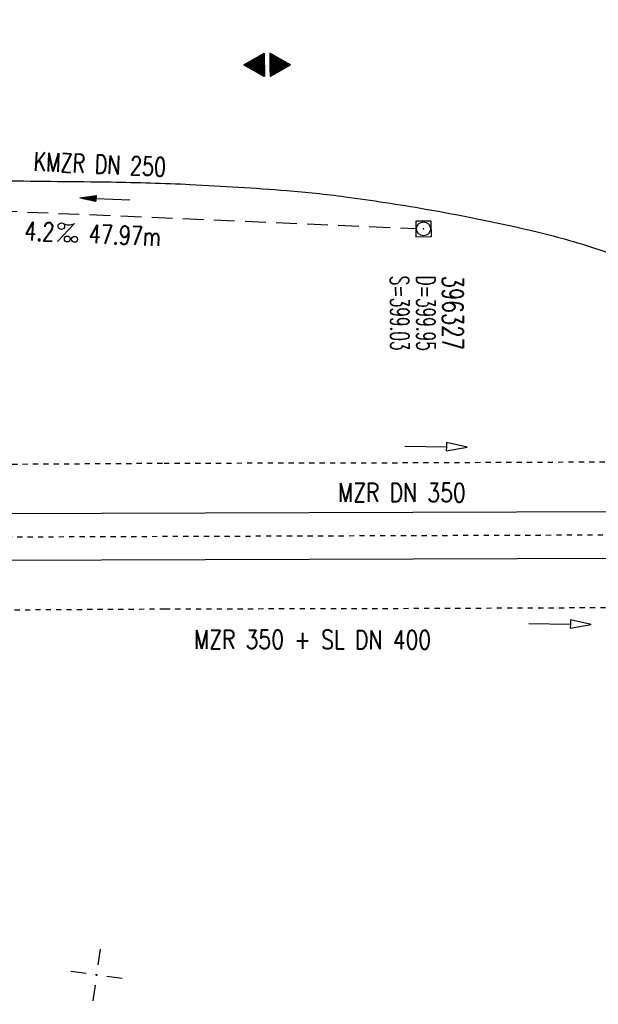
# Model space of a CAD drawing. Extents: x 0 to 1135, y 0 to 594.
# Tile 4 of 44: x 119 to 175, y 233 to 328. Entities that reach past the tile are written whole.
import ezdxf
from ezdxf.enums import TextEntityAlignment as Align

# ---------------------------------------------------------------- set-up
doc = ezdxf.new("R2010")
doc.units = 0
doc.header["$LTSCALE"] = 2
doc.header["$MEASUREMENT"] = 0
for name, pattern in [('ACAD_ISO03W100', [0.5, 0.25, -0.25]), ('ACAD_ISO05W100', [0.5, 0.25, -0.25]), ('AUSGEZOGEN', [0]), ('GESTRICH-X2', [1.5, 1, -0.5])]:
    doc.linetypes.add(name, pattern=pattern)
doc.layers.get('0').update_dxf_attribs({"linetype": 'AUSGEZOGEN'})
for name, color, linetype in [('Bahnachse', 7, 'CONTINUOUS'), ('FBR', 8, 'CONTINUOUS'), ('GEF', 1, 'AUSGEZOGEN'), ('Gleisachsen', 7, 'CONTINUOUS'), ('KANAL', 7, 'GESTRICH-X2'), ('NETZ', 250, 'CONTINUOUS'), ('PFEIL', 7, 'CONTINUOUS'), ('SCHACHTNR', 6, 'CONTINUOUS'), ('SCHSYMBOL', 7, 'CONTINUOUS'), ('TEXTO', 4, 'CONTINUOUS'), ('TEXTU', 4, 'CONTINUOUS'), ('Tiefenentwaesserung_und_Sammell', 15, 'CONTINUOUS')]:
    doc.layers.add(name, color=color, linetype=linetype)
doc.styles.add('ROMANS', font='romans.shx', dxfattribs={"width": 0.8})

# ---------------------------------------------------------------- blocks, each defined once
blk = doc.blocks.new('IKR')
at = {"color": 0}
for p, q in [((0, 1), (0, 2.5)), ((-2.5, 0), (-1, 0)), ((1, 0), (2.5, 0)), ((0, -2.5), (0, -1))]:
    blk.add_line(p, q, dxfattribs=at)
blk.add_circle((0, 0), 0.05, dxfattribs=at)
blk.add_point((0, 0), dxfattribs=at)
blk = doc.blocks.new('20')
blk.add_lwpolyline([(-0.754, -0.751), (0.754, -0.751), (0.754, 0.75), (-0.754, 0.75)], close=True)
blk.add_circle((0, 0), 0.676)
blk.add_point((0, 0))
blk = doc.blocks.new('PROM')
blk.add_line((1.566, 1.817), (0.019, 0.015))
for centre, radius in [((0.317, 1.51), 0.317), ((0.943, 0.291), 0.283), ((1.645, 0.287), 0.283)]:
    blk.add_circle(centre, radius)
blk.add_arc((0.992, 2.682), 1.033, 239.14139, 303.35492)
blk = doc.blocks.new('PFEIL2')
at = {"color": 0}
for p, q in [((0.88, 0.002), (-2.401, -0.012)), ((0.881, -0.271), (0.879, 0.276)), ((0.879, 0.276), (2.429, 0.009)), ((0.911, 0.27), (0.879, 0.265)), ((0.965, 0.261), (0.879, 0.246)), ((1.019, 0.252), (0.879, 0.228)), ((1.073, 0.242), (0.879, 0.209)), ((1.127, 0.233), (0.879, 0.191)), ((1.181, 0.224), (0.879, 0.172)), ((1.235, 0.214), (0.879, 0.154)), ((1.289, 0.205), (0.879, 0.135)), ((1.343, 0.196), (0.879, 0.117)), ((1.397, 0.187), (0.879, 0.098)), ((1.451, 0.177), (0.879, 0.08)), ((1.505, 0.168), (0.879, 0.061)), ((1.559, 0.159), (0.88, 0.043)), ((1.613, 0.149), (0.88, 0.024)), ((1.668, 0.14), (0.88, 0.006)), ((1.722, 0.131), (0.88, -0.013)), ((1.776, 0.121), (0.88, -0.031)), ((1.83, 0.112), (0.88, -0.05)), ((1.884, 0.103), (0.88, -0.068)), ((1.938, 0.094), (0.88, -0.087)), ((1.992, 0.084), (0.88, -0.105)), ((2.046, 0.075), (0.88, -0.124)), ((2.1, 0.066), (0.88, -0.142)), ((2.154, 0.056), (0.88, -0.161)), ((2.208, 0.047), (0.88, -0.179)), ((2.262, 0.038), (0.881, -0.198)), ((2.316, 0.029), (0.881, -0.216)), ((2.37, 0.019), (0.881, -0.235)), ((2.424, 0.01), (0.881, -0.253)), ((2.429, 0.009), (0.881, -0.271))]:
    blk.add_line(p, q, dxfattribs=at)
blk = doc.blocks.new('*X18')
at = {"color": 0}
for p, q in [((377.897, 182.382), (377.977, 182.462)), ((377.909, 182.403), (377.973, 182.467)), ((377.921, 182.424), (377.97, 182.473)), ((377.933, 182.445), (377.967, 182.478)), ((377.945, 182.466), (377.964, 182.484)), ((377.107, 180.991), (378.197, 182.081)), ((377.112, 181.023), (378.187, 182.097)), ((377.116, 180.991), (378.2, 182.075)), ((377.124, 181.044), (378.184, 182.103)), ((377.125, 180.991), (378.203, 182.069)), ((377.133, 180.991), (378.206, 182.064)), ((377.136, 181.065), (378.181, 182.109)), ((377.142, 180.991), (378.21, 182.058)), ((377.148, 181.085), (378.177, 182.114)), ((377.151, 180.991), (378.213, 182.053)), ((377.16, 180.991), (378.216, 182.047)), ((377.161, 181.106), (378.174, 182.12)), ((377.169, 180.991), (378.219, 182.041)), ((377.173, 181.127), (378.171, 182.125)), ((377.178, 180.991), (378.223, 182.036)), ((377.185, 181.148), (378.168, 182.131)), ((377.186, 180.991), (378.226, 182.03)), ((377.195, 180.991), (378.229, 182.025)), ((377.197, 181.169), (378.164, 182.137)), ((377.204, 180.991), (378.232, 182.019)), ((377.209, 181.19), (378.161, 182.142)), ((377.213, 180.991), (378.236, 182.013)), ((377.221, 181.211), (378.158, 182.148)), ((377.222, 180.991), (378.239, 182.008)), ((377.231, 180.991), (378.242, 182.002)), ((377.233, 181.232), (378.155, 182.153)), ((377.239, 180.991), (378.245, 181.997)), ((377.245, 181.253), (378.151, 182.159)), ((377.248, 180.991), (378.248, 181.991)), ((377.257, 181.274), (378.148, 182.165)), ((377.257, 180.991), (378.252, 181.985)), ((377.266, 180.991), (378.255, 181.98)), ((377.269, 181.295), (378.145, 182.17)), ((377.275, 180.991), (378.258, 181.974)), ((377.281, 181.316), (378.142, 182.176)), ((377.284, 180.991), (378.261, 181.969)), ((377.292, 180.991), (378.265, 181.963)), ((377.293, 181.336), (378.138, 182.181)), ((377.301, 180.991), (378.268, 181.957)), ((377.305, 181.357), (378.135, 182.187)), ((377.31, 180.991), (378.271, 181.952)), ((377.318, 181.378), (378.132, 182.193)), ((377.319, 180.991), (378.274, 181.946)), ((377.328, 180.991), (378.278, 181.941)), ((377.33, 181.399), (378.129, 182.198)), ((377.337, 180.991), (378.281, 181.935)), ((377.342, 181.42), (378.126, 182.204)), ((377.346, 180.991), (378.284, 181.929)), ((377.354, 181.441), (378.122, 182.209)), ((377.354, 180.991), (378.287, 181.924)), ((377.363, 180.991), (378.291, 181.918)), ((377.366, 181.462), (378.119, 182.215)), ((377.372, 180.991), (378.294, 181.913)), ((377.378, 181.483), (378.116, 182.221)), ((377.381, 180.991), (378.297, 181.907)), ((377.39, 181.504), (378.113, 182.226)), ((377.39, 180.991), (378.3, 181.901)), ((377.399, 180.991), (378.303, 181.896)), ((377.402, 181.525), (378.109, 182.232)), ((377.407, 180.991), (378.307, 181.89)), ((377.414, 181.546), (378.106, 182.238)), ((377.416, 180.991), (378.31, 181.884)), ((377.425, 180.991), (378.313, 181.879)), ((377.426, 181.566), (378.103, 182.243)), ((377.434, 180.991), (378.316, 181.873)), ((377.438, 181.587), (378.1, 182.249)), ((377.443, 180.991), (378.32, 181.868)), ((377.45, 181.608), (378.096, 182.254)), ((377.452, 180.991), (378.323, 181.862)), ((377.46, 180.991), (378.326, 181.856)), ((377.462, 181.629), (378.093, 182.26)), ((377.469, 180.991), (378.329, 181.851)), ((377.474, 181.65), (378.09, 182.266)), ((377.478, 180.991), (378.333, 181.845)), ((377.487, 181.671), (378.087, 182.271)), ((377.487, 180.991), (378.336, 181.84)), ((377.496, 180.991), (378.339, 181.834)), ((377.499, 181.692), (378.083, 182.277)), ((377.505, 180.991), (378.342, 181.828)), ((377.511, 181.713), (378.08, 182.282)), ((377.513, 180.991), (378.346, 181.823)), ((377.522, 180.991), (378.349, 181.817)), ((377.523, 181.734), (378.077, 182.288)), ((377.531, 180.991), (378.352, 181.812)), ((377.535, 181.755), (378.074, 182.294)), ((377.54, 180.991), (378.355, 181.806)), ((377.547, 181.776), (378.071, 182.299)), ((377.549, 180.991), (378.358, 181.8)), ((377.558, 180.991), (378.362, 181.795)), ((377.559, 181.796), (378.067, 182.305)), ((377.566, 180.991), (378.365, 181.789)), ((377.571, 181.817), (378.064, 182.31)), ((377.575, 180.991), (378.368, 181.784)), ((377.583, 181.838), (378.061, 182.316)), ((377.584, 180.991), (378.371, 181.778)), ((377.593, 180.991), (378.375, 181.772)), ((377.595, 181.859), (378.058, 182.322)), ((377.602, 180.991), (378.378, 181.767)), ((377.607, 181.88), (378.054, 182.327)), ((377.611, 180.991), (378.381, 181.761)), ((377.619, 181.901), (378.051, 182.333)), ((377.62, 180.991), (378.384, 181.756)), ((377.628, 180.991), (378.388, 181.75)), ((377.631, 181.922), (378.048, 182.338)), ((377.637, 180.991), (378.391, 181.744)), ((377.644, 181.943), (378.045, 182.344)), ((377.646, 180.991), (378.394, 181.739)), ((377.656, 181.964), (378.041, 182.35)), ((377.668, 181.985), (378.038, 182.355)), ((377.68, 182.006), (378.035, 182.361)), ((377.692, 182.027), (378.032, 182.366)), ((377.704, 182.047), (378.028, 182.372)), ((377.716, 182.068), (378.025, 182.378)), ((377.728, 182.089), (378.022, 182.383)), ((377.74, 182.11), (378.019, 182.389)), ((377.752, 182.131), (378.016, 182.394)), ((377.764, 182.152), (378.012, 182.4)), ((377.776, 182.173), (378.009, 182.406)), ((377.788, 182.194), (378.006, 182.411)), ((377.8, 182.215), (378.003, 182.417)), ((377.813, 182.236), (377.999, 182.422)), ((377.825, 182.257), (377.996, 182.428)), ((377.837, 182.277), (377.993, 182.434)), ((377.849, 182.298), (377.99, 182.439)), ((377.861, 182.319), (377.986, 182.445)), ((377.873, 182.34), (377.983, 182.45)), ((377.885, 182.361), (377.98, 182.456)), ((377.655, 180.991), (378.397, 181.733)), ((377.664, 180.991), (378.401, 181.728)), ((377.673, 180.991), (378.404, 181.722)), ((377.681, 180.991), (378.407, 181.716)), ((377.69, 180.991), (378.41, 181.711)), ((377.699, 180.991), (378.413, 181.705)), ((377.708, 180.991), (378.417, 181.7)), ((377.717, 180.991), (378.42, 181.694)), ((377.726, 180.991), (378.423, 181.688)), ((377.734, 180.991), (378.426, 181.683)), ((377.743, 180.991), (378.43, 181.677)), ((377.752, 180.991), (378.433, 181.672)), ((377.761, 180.991), (378.436, 181.666)), ((377.77, 180.991), (378.439, 181.66)), ((377.779, 180.991), (378.443, 181.655)), ((377.787, 180.991), (378.446, 181.649)), ((377.796, 180.991), (378.449, 181.644)), ((377.805, 180.991), (378.452, 181.638)), ((377.814, 180.991), (378.456, 181.632)), ((377.823, 180.991), (378.459, 181.627)), ((377.832, 180.991), (378.462, 181.621)), ((377.84, 180.991), (378.465, 181.616)), ((377.849, 180.991), (378.468, 181.61)), ((377.858, 180.991), (378.472, 181.604)), ((377.867, 180.991), (378.475, 181.599)), ((377.876, 180.991), (378.478, 181.593)), ((377.885, 180.991), (378.481, 181.588)), ((377.894, 180.991), (378.485, 181.582)), ((377.902, 180.991), (378.488, 181.576)), ((377.911, 180.991), (378.491, 181.571)), ((377.92, 180.991), (378.494, 181.565)), ((377.929, 180.991), (378.498, 181.559)), ((377.938, 180.991), (378.501, 181.554)), ((377.947, 180.991), (378.504, 181.548)), ((377.955, 180.991), (378.507, 181.543)), ((377.964, 180.991), (378.511, 181.537)), ((377.973, 180.991), (378.514, 181.531)), ((377.982, 180.991), (378.517, 181.526)), ((377.991, 180.991), (378.52, 181.52)), ((378, 180.991), (378.523, 181.515)), ((378.008, 180.991), (378.527, 181.509)), ((378.017, 180.991), (378.53, 181.503)), ((378.026, 180.991), (378.533, 181.498)), ((378.035, 180.991), (378.536, 181.492)), ((378.044, 180.991), (378.54, 181.487)), ((378.053, 180.991), (378.543, 181.481)), ((378.061, 180.991), (378.546, 181.475)), ((378.07, 180.991), (378.549, 181.47)), ((378.079, 180.991), (378.553, 181.464)), ((378.088, 180.991), (378.556, 181.459)), ((378.097, 180.991), (378.559, 181.453)), ((378.106, 180.991), (378.562, 181.447)), ((378.114, 180.991), (378.565, 181.442)), ((378.123, 180.991), (378.569, 181.436)), ((378.132, 180.991), (378.572, 181.431)), ((378.141, 180.991), (378.575, 181.425)), ((378.15, 180.991), (378.578, 181.419)), ((378.159, 180.991), (378.582, 181.414)), ((378.168, 180.991), (378.585, 181.408)), ((378.176, 180.991), (378.588, 181.403)), ((378.185, 180.991), (378.591, 181.397)), ((378.194, 180.991), (378.595, 181.391)), ((378.203, 180.991), (378.598, 181.386)), ((378.212, 180.991), (378.601, 181.38)), ((378.221, 180.991), (378.604, 181.375)), ((378.229, 180.991), (378.608, 181.369)), ((378.238, 180.991), (378.611, 181.363)), ((378.247, 180.991), (378.614, 181.358)), ((378.256, 180.991), (378.617, 181.352)), ((378.265, 180.991), (378.62, 181.347)), ((378.274, 180.991), (378.624, 181.341)), ((378.282, 180.991), (378.627, 181.335)), ((378.291, 180.991), (378.63, 181.33)), ((378.3, 180.991), (378.633, 181.324)), ((378.309, 180.991), (378.637, 181.319)), ((378.318, 180.991), (378.64, 181.313)), ((378.327, 180.991), (378.643, 181.307)), ((378.335, 180.991), (378.646, 181.302)), ((378.344, 180.991), (378.65, 181.296)), ((378.353, 180.991), (378.653, 181.291)), ((378.362, 180.991), (378.656, 181.285)), ((378.371, 180.991), (378.659, 181.279)), ((378.38, 180.991), (378.663, 181.274)), ((378.388, 180.991), (378.666, 181.268)), ((378.397, 180.991), (378.669, 181.262)), ((378.406, 180.991), (378.672, 181.257)), ((378.415, 180.991), (378.675, 181.251)), ((378.424, 180.991), (378.679, 181.246)), ((378.433, 180.991), (378.682, 181.24)), ((378.442, 180.991), (378.685, 181.234)), ((378.45, 180.991), (378.688, 181.229)), ((378.459, 180.991), (378.692, 181.223)), ((378.468, 180.991), (378.695, 181.218)), ((378.477, 180.991), (378.698, 181.212)), ((378.486, 180.991), (378.701, 181.206)), ((378.495, 180.991), (378.705, 181.201)), ((378.503, 180.991), (378.708, 181.195)), ((378.512, 180.991), (378.711, 181.19)), ((378.521, 180.991), (378.714, 181.184)), ((378.53, 180.991), (378.718, 181.178)), ((378.539, 180.991), (378.721, 181.173)), ((378.548, 180.991), (378.724, 181.167)), ((378.556, 180.991), (378.727, 181.162)), ((378.565, 180.991), (378.73, 181.156)), ((378.574, 180.991), (378.734, 181.15)), ((378.583, 180.991), (378.737, 181.145)), ((378.592, 180.991), (378.74, 181.139)), ((378.601, 180.991), (378.743, 181.134)), ((378.609, 180.991), (378.747, 181.128)), ((378.618, 180.991), (378.75, 181.122)), ((378.627, 180.991), (378.753, 181.117)), ((378.636, 180.991), (378.756, 181.111)), ((378.645, 180.991), (378.76, 181.106)), ((378.654, 180.991), (378.763, 181.1)), ((378.662, 180.991), (378.766, 181.094)), ((378.671, 180.991), (378.769, 181.089)), ((378.68, 180.991), (378.773, 181.083)), ((378.689, 180.991), (378.776, 181.078)), ((378.698, 180.991), (378.779, 181.072)), ((378.707, 180.991), (378.782, 181.066)), ((378.716, 180.991), (378.785, 181.061)), ((378.724, 180.991), (378.789, 181.055)), ((378.733, 180.991), (378.792, 181.05)), ((378.742, 180.991), (378.795, 181.044)), ((378.751, 180.991), (378.798, 181.038)), ((378.76, 180.991), (378.802, 181.033)), ((378.769, 180.991), (378.805, 181.027)), ((378.777, 180.991), (378.808, 181.022)), ((378.786, 180.991), (378.811, 181.016)), ((377.099, 180.568), (377.108, 180.577)), ((377.102, 180.562), (377.117, 180.577)), ((377.106, 180.556), (377.126, 180.577)), ((377.109, 180.551), (377.135, 180.577)), ((377.112, 180.545), (377.144, 180.577)), ((377.115, 180.54), (377.153, 180.577)), ((377.119, 180.534), (377.161, 180.577)), ((377.122, 180.528), (377.17, 180.577)), ((377.125, 180.523), (377.179, 180.577)), ((377.128, 180.517), (377.188, 180.577)), ((377.131, 180.512), (377.197, 180.577)), ((377.135, 180.506), (377.206, 180.577)), ((377.138, 180.5), (377.214, 180.577)), ((377.141, 180.495), (377.223, 180.577)), ((377.144, 180.489), (377.232, 180.577)), ((377.148, 180.484), (377.241, 180.577)), ((377.151, 180.478), (377.25, 180.577)), ((377.154, 180.472), (377.259, 180.577)), ((377.157, 180.467), (377.267, 180.577)), ((377.161, 180.461), (377.276, 180.577)), ((377.164, 180.456), (377.285, 180.577)), ((377.167, 180.45), (377.294, 180.577)), ((377.17, 180.444), (377.303, 180.577)), ((377.174, 180.439), (377.312, 180.577)), ((377.177, 180.433), (377.32, 180.577)), ((377.18, 180.428), (377.329, 180.577)), ((377.183, 180.422), (377.338, 180.577)), ((377.186, 180.416), (377.347, 180.577)), ((377.19, 180.411), (377.356, 180.577)), ((377.193, 180.405), (377.365, 180.577)), ((377.196, 180.4), (377.373, 180.577)), ((377.199, 180.394), (377.382, 180.577)), ((377.203, 180.388), (377.391, 180.577)), ((377.206, 180.383), (377.4, 180.577)), ((377.209, 180.377), (377.409, 180.577)), ((377.212, 180.372), (377.418, 180.577)), ((377.216, 180.366), (377.427, 180.577)), ((377.219, 180.36), (377.435, 180.577)), ((377.222, 180.355), (377.444, 180.577)), ((377.225, 180.349), (377.453, 180.577)), ((377.229, 180.344), (377.462, 180.577)), ((377.232, 180.338), (377.471, 180.577)), ((377.235, 180.332), (377.48, 180.577)), ((377.238, 180.327), (377.488, 180.577)), ((377.241, 180.321), (377.497, 180.577)), ((377.245, 180.315), (377.506, 180.577)), ((377.248, 180.31), (377.515, 180.577)), ((377.251, 180.304), (377.524, 180.577)), ((377.254, 180.299), (377.533, 180.577)), ((377.258, 180.293), (377.541, 180.577)), ((377.261, 180.287), (377.55, 180.577)), ((377.264, 180.282), (377.559, 180.577)), ((377.267, 180.276), (377.568, 180.577)), ((377.271, 180.271), (377.577, 180.577)), ((377.274, 180.265), (377.586, 180.577)), ((377.277, 180.259), (377.594, 180.577)), ((377.28, 180.254), (377.603, 180.577)), ((377.284, 180.248), (377.612, 180.577)), ((377.287, 180.243), (377.621, 180.577)), ((377.29, 180.237), (377.63, 180.577)), ((377.293, 180.231), (377.639, 180.577)), ((377.296, 180.226), (377.647, 180.577)), ((377.3, 180.22), (377.656, 180.577)), ((377.303, 180.215), (377.665, 180.577)), ((377.306, 180.209), (377.674, 180.577)), ((377.309, 180.203), (377.683, 180.577)), ((377.313, 180.198), (377.692, 180.577)), ((377.316, 180.192), (377.701, 180.577)), ((377.319, 180.187), (377.709, 180.577)), ((377.322, 180.181), (377.718, 180.577)), ((377.326, 180.175), (377.727, 180.577)), ((377.329, 180.17), (377.736, 180.577)), ((377.332, 180.164), (377.745, 180.577)), ((377.335, 180.159), (377.754, 180.577)), ((377.339, 180.153), (377.762, 180.577)), ((377.342, 180.147), (377.771, 180.577)), ((377.345, 180.142), (377.78, 180.577)), ((377.348, 180.136), (377.789, 180.577)), ((377.351, 180.131), (377.798, 180.577)), ((377.355, 180.125), (377.807, 180.577)), ((377.358, 180.119), (377.815, 180.577)), ((377.361, 180.114), (377.824, 180.577)), ((377.364, 180.108), (377.833, 180.577)), ((377.368, 180.103), (377.842, 180.577)), ((377.371, 180.097), (377.851, 180.577)), ((377.374, 180.091), (377.86, 180.577)), ((377.377, 180.086), (377.868, 180.577)), ((377.381, 180.08), (377.877, 180.577)), ((377.384, 180.075), (377.886, 180.577)), ((377.387, 180.069), (377.895, 180.577)), ((377.39, 180.063), (377.904, 180.577)), ((377.394, 180.058), (377.913, 180.577)), ((377.397, 180.052), (377.921, 180.577)), ((377.4, 180.047), (377.93, 180.577)), ((377.403, 180.041), (377.939, 180.577)), ((377.406, 180.035), (377.948, 180.577)), ((377.41, 180.03), (377.957, 180.577)), ((377.413, 180.024), (377.966, 180.577)), ((377.416, 180.018), (377.975, 180.577)), ((377.419, 180.013), (377.983, 180.577)), ((377.423, 180.007), (377.992, 180.577)), ((377.426, 180.002), (378.001, 180.577)), ((377.429, 179.996), (378.01, 180.577)), ((377.432, 179.99), (378.019, 180.577)), ((377.436, 179.985), (378.028, 180.577)), ((377.439, 179.979), (378.036, 180.577)), ((377.442, 179.974), (378.045, 180.577)), ((377.445, 179.968), (378.054, 180.577)), ((377.449, 179.962), (378.063, 180.577)), ((377.452, 179.957), (378.072, 180.577)), ((377.455, 179.951), (378.081, 180.577)), ((377.458, 179.946), (378.089, 180.577)), ((377.461, 179.94), (378.098, 180.577)), ((377.465, 179.934), (378.107, 180.577)), ((377.468, 179.929), (378.116, 180.577)), ((377.471, 179.923), (378.125, 180.577)), ((377.474, 179.918), (378.134, 180.577)), ((377.478, 179.912), (378.142, 180.577)), ((377.481, 179.906), (378.151, 180.577)), ((377.484, 179.901), (378.16, 180.577)), ((377.487, 179.895), (378.169, 180.577)), ((377.491, 179.89), (378.178, 180.577)), ((377.494, 179.884), (378.187, 180.577)), ((377.497, 179.878), (378.196, 180.577)), ((377.5, 179.873), (378.204, 180.577)), ((377.504, 179.867), (378.213, 180.577)), ((377.507, 179.862), (378.222, 180.577)), ((377.51, 179.856), (378.231, 180.577)), ((377.513, 179.85), (378.24, 180.577)), ((377.516, 179.845), (378.249, 180.577)), ((377.52, 179.839), (378.257, 180.577)), ((377.523, 179.834), (378.266, 180.577)), ((377.526, 179.828), (378.275, 180.577)), ((377.529, 179.822), (378.284, 180.577)), ((377.533, 179.817), (378.293, 180.577)), ((377.536, 179.811), (378.302, 180.577)), ((377.539, 179.806), (378.31, 180.577)), ((377.542, 179.8), (378.319, 180.577)), ((377.546, 179.794), (378.328, 180.577)), ((377.549, 179.789), (378.337, 180.577)), ((377.552, 179.783), (378.346, 180.577)), ((377.555, 179.778), (378.355, 180.577)), ((377.559, 179.772), (378.363, 180.577)), ((377.562, 179.766), (378.372, 180.577)), ((377.565, 179.761), (378.381, 180.577)), ((377.568, 179.755), (378.39, 180.577)), ((377.571, 179.75), (378.399, 180.577)), ((377.575, 179.744), (378.408, 180.577)), ((377.578, 179.738), (378.416, 180.577)), ((377.581, 179.733), (378.425, 180.577)), ((377.584, 179.727), (378.434, 180.577)), ((377.588, 179.722), (378.443, 180.577)), ((377.591, 179.716), (378.452, 180.577)), ((377.594, 179.71), (378.461, 180.577)), ((377.597, 179.705), (378.47, 180.577)), ((377.601, 179.699), (378.478, 180.577)), ((377.604, 179.693), (378.487, 180.577)), ((377.607, 179.688), (378.496, 180.577)), ((377.61, 179.682), (378.505, 180.577)), ((377.614, 179.677), (378.514, 180.577)), ((377.617, 179.671), (378.523, 180.577)), ((377.62, 179.665), (378.531, 180.577)), ((377.623, 179.66), (378.54, 180.577)), ((377.626, 179.654), (378.549, 180.577)), ((377.63, 179.649), (378.558, 180.577)), ((377.633, 179.643), (378.567, 180.577)), ((377.636, 179.637), (378.576, 180.577)), ((377.639, 179.632), (378.584, 180.577)), ((377.643, 179.626), (378.593, 180.577)), ((377.646, 179.621), (378.602, 180.577)), ((377.649, 179.615), (378.611, 180.577)), ((377.652, 179.609), (378.62, 180.577)), ((377.656, 179.604), (378.629, 180.577)), ((377.659, 179.598), (378.637, 180.577)), ((377.662, 179.593), (378.646, 180.577)), ((377.665, 179.587), (378.655, 180.577)), ((377.669, 179.581), (378.664, 180.577)), ((377.672, 179.576), (378.673, 180.577)), ((377.675, 179.57), (378.682, 180.577)), ((377.678, 179.565), (378.69, 180.577)), ((377.681, 179.559), (378.699, 180.577)), ((377.685, 179.553), (378.708, 180.577)), ((377.688, 179.548), (378.717, 180.577)), ((377.691, 179.542), (378.726, 180.577)), ((377.694, 179.537), (378.735, 180.577)), ((377.698, 179.531), (378.744, 180.577)), ((377.701, 179.525), (378.752, 180.577)), ((377.704, 179.52), (378.761, 180.577)), ((377.707, 179.514), (378.77, 180.577)), ((377.711, 179.509), (378.779, 180.577)), ((377.714, 179.503), (378.788, 180.577)), ((377.717, 179.497), (378.797, 180.577)), ((377.72, 179.492), (378.805, 180.577)), ((377.724, 179.486), (378.814, 180.577)), ((377.733, 179.469), (378.806, 180.542)), ((377.736, 179.464), (378.794, 180.521)), ((377.74, 179.458), (378.781, 180.5)), ((377.743, 179.453), (378.769, 180.479)), ((377.746, 179.447), (378.757, 180.458)), ((377.749, 179.441), (378.745, 180.437)), ((377.753, 179.436), (378.733, 180.416)), ((377.756, 179.43), (378.721, 180.395)), ((377.759, 179.425), (378.709, 180.374)), ((377.762, 179.419), (378.697, 180.353)), ((377.766, 179.413), (378.685, 180.333)), ((377.769, 179.408), (378.673, 180.312)), ((377.772, 179.402), (378.661, 180.291)), ((378.795, 180.991), (378.815, 181.01)), ((378.804, 180.991), (378.818, 181.005)), ((378.813, 180.991), (378.821, 180.999)), ((377.775, 179.396), (378.649, 180.27)), ((377.779, 179.391), (378.637, 180.249)), ((377.782, 179.385), (378.624, 180.228)), ((377.785, 179.38), (378.612, 180.207)), ((377.788, 179.374), (378.6, 180.186)), ((377.791, 179.368), (378.588, 180.165)), ((377.795, 179.363), (378.576, 180.144)), ((377.798, 179.357), (378.564, 180.123)), ((377.801, 179.352), (378.552, 180.103)), ((377.804, 179.346), (378.54, 180.082)), ((377.808, 179.34), (378.528, 180.061)), ((377.811, 179.335), (378.516, 180.04)), ((377.814, 179.329), (378.504, 180.019)), ((377.817, 179.324), (378.492, 179.998)), ((377.821, 179.318), (378.48, 179.977)), ((377.824, 179.312), (378.468, 179.956)), ((377.827, 179.307), (378.455, 179.935)), ((377.83, 179.301), (378.443, 179.914)), ((377.834, 179.296), (378.431, 179.893)), ((377.837, 179.29), (378.419, 179.872)), ((377.84, 179.284), (378.407, 179.852)), ((377.843, 179.279), (378.395, 179.831)), ((377.846, 179.273), (378.383, 179.81)), ((377.85, 179.268), (378.371, 179.789)), ((377.853, 179.262), (378.359, 179.768)), ((377.856, 179.256), (378.347, 179.747)), ((377.859, 179.251), (378.335, 179.726)), ((377.863, 179.245), (378.323, 179.705)), ((377.866, 179.24), (378.311, 179.684)), ((377.869, 179.234), (378.298, 179.663)), ((377.872, 179.228), (378.286, 179.642)), ((377.876, 179.223), (378.274, 179.622)), ((377.879, 179.217), (378.262, 179.601)), ((377.882, 179.212), (378.25, 179.58)), ((377.885, 179.206), (378.238, 179.559)), ((377.889, 179.2), (378.226, 179.538)), ((377.892, 179.195), (378.214, 179.517)), ((377.895, 179.189), (378.202, 179.496)), ((377.898, 179.184), (378.19, 179.475)), ((377.901, 179.178), (378.178, 179.454)), ((377.905, 179.172), (378.166, 179.433)), ((377.908, 179.167), (378.154, 179.412)), ((377.911, 179.161), (378.142, 179.391)), ((377.914, 179.156), (378.129, 179.371)), ((377.918, 179.15), (378.117, 179.35)), ((377.921, 179.144), (378.105, 179.329)), ((377.924, 179.139), (378.093, 179.308)), ((377.927, 179.133), (378.081, 179.287)), ((377.931, 179.128), (378.069, 179.266)), ((377.934, 179.122), (378.057, 179.245)), ((377.937, 179.116), (378.045, 179.224)), ((377.94, 179.111), (378.033, 179.203)), ((377.944, 179.105), (378.021, 179.182)), ((377.947, 179.1), (378.009, 179.161)), ((377.95, 179.094), (377.997, 179.141)), ((377.953, 179.088), (377.985, 179.12)), ((377.956, 179.083), (377.972, 179.099))]:
    blk.add_line(p, q, dxfattribs=at)
blk = doc.blocks.new('HOCHP')
for points in [[(-0.012, 2.235), (-1.148, 0.268), (1.124, 0.268)], [(-0.012, -2.242), (-1.148, -0.275), (1.124, -0.275)]]:
    blk.add_lwpolyline(points, close=True)
at = {"xscale": 1.311372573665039, "yscale": 1.311372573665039, "zscale": 1.311372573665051}
blk.add_blockref('*X18', (-495.658, -237.078), dxfattribs=at)

msp = doc.modelspace()

# ---------------------------------------------------------------- linework, layer by layer
at = {"layer": 'Bahnachse', "linetype": 'ACAD_ISO05W100'}
msp.add_line((86.752, 278.373), (184.751, 278.707), dxfattribs=at)
at = {"layer": 'FBR'}
for points in [[(180.983, 349.608, 0.000056), (198.297, 349.654, -0.000026), (235.492, 349.755, -0.000211)], [(25, 312.66, 0.000161), (51.938, 312.697, 0.000321), (89.723, 312.785, -0.000517), (113.223, 312.83, -0.002489), (117.456, 312.813, -0.001019), (127.791, 312.699, -0.008866), (135.44, 312.462, -0.007278), (144.744, 311.874, -0.0137), (150.37, 311.281, -0.009881), (158.123, 310.091, -0.013536), (168.097, 308.079, -0.02126), (174.344, 306.358, -0.002046), (178.319, 305.062, -0.006165)]]:
    msp.add_lwpolyline(points, format="xyb", dxfattribs=at)
at = {"layer": 'Gleisachsen', "linetype": 'Continuous'}
for p, q in [((98.934, 280.665), (194.879, 280.992)), ((98.949, 276.165), (194.811, 276.491))]:
    msp.add_line(p, q, dxfattribs=at)
at = {"layer": 'KANAL'}
msp.add_line((110.745, 310.186), (157.177, 308.21), dxfattribs=at)
at = {"layer": 'Tiefenentwaesserung_und_Sammell', "linetype": 'Continuous'}
for points in [[(156.144, 287.217), (160.144, 287.161), (160.138, 286.761), (162.143, 287.133), (160.149, 287.561), (160.144, 287.161)], [(168.104, 270.119), (172.103, 270.063), (172.098, 269.663), (174.103, 270.035), (172.109, 270.463), (172.103, 270.063)]]:
    msp.add_lwpolyline(points, dxfattribs=at)
at = {"layer": 'Tiefenentwaesserung_und_Sammell', "linetype": 'ACAD_ISO03W100'}
for points in [[(118.26, 285.495), (132.918, 285.586), (153.92, 285.626), (157.92, 285.641), (184.622, 285.754)], [(118.495, 271.445), (132.996, 271.535), (153.998, 271.576), (157.998, 271.591), (182.999, 271.696), (185, 271.678), (190, 271.709), (197.497, 271.737)]]:
    msp.add_lwpolyline(points, dxfattribs=at)

# ---------------------------------------------------------------- block references
at = {"layer": 'GEF', "rotation": 270.1292971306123}
msp.add_blockref('HOCHP', (142.859, 323.98), dxfattribs=at)
at = {"layer": 'NETZ', "rotation": 171.9288}
msp.add_blockref('IKR', (126.39, 236.226), dxfattribs=at)
at = {"layer": 'PFEIL', "rotation": 177.5642595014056}
msp.add_blockref('PFEIL2', (127.213, 311.077), dxfattribs=at)
at = {"layer": 'SCHSYMBOL', "rotation": 0.1293595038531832}
msp.add_blockref('20', (157.937, 308.178), dxfattribs=at)
at = {"layer": 'TEXTU', "rotation": 357.5642595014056}
msp.add_blockref('PROM', (122.62, 306.951), dxfattribs=at)

# ---------------------------------------------------------------- texts
at = {"layer": 'SCHACHTNR', "style": 'ROMANS'}
for s, height, width, p in [('S=399.03', 1.8, 0.6, (154.734, 303.664)), ('D=399.95', 1.8, 0.6, (157.262, 303.685)), ('396327', 2, 0.7, (159.753, 303.679))]:
    msp.add_text(s, height=height, rotation=270.12936, dxfattribs=dict(at, width=width)).set_placement(p)
at = {"layer": 'TEXTO', "style": 'ROMANS', "width": 0.75}
msp.add_text('KMZR DN 250', height=1.8, rotation=357.56426, dxfattribs=at).set_placement((126.675, 313.51), align=Align.CENTER)
at = {"layer": 'TEXTU', "style": 'ROMANS', "width": 0.75}
for s, p in [('4.2', (119.412, 307.097)), ('47.97m', (125.621, 306.816))]:
    msp.add_text(s, height=1.8, rotation=357.56426, dxfattribs=at).set_placement(p)
at = {"layer": 'Tiefenentwaesserung_und_Sammell', "linetype": 'Continuous', "style": 'ROMANS', "oblique": 360, "width": 0.8}
for s, p in [('MZR DN 350', (149.67, 281.86)), ('MZR 350 + SL DN 400', (135.777, 267.693))]:
    msp.add_text(s, height=1.8, rotation=359.88866, dxfattribs=at).set_placement(p)

doc.saveas('drawing.dxf')
